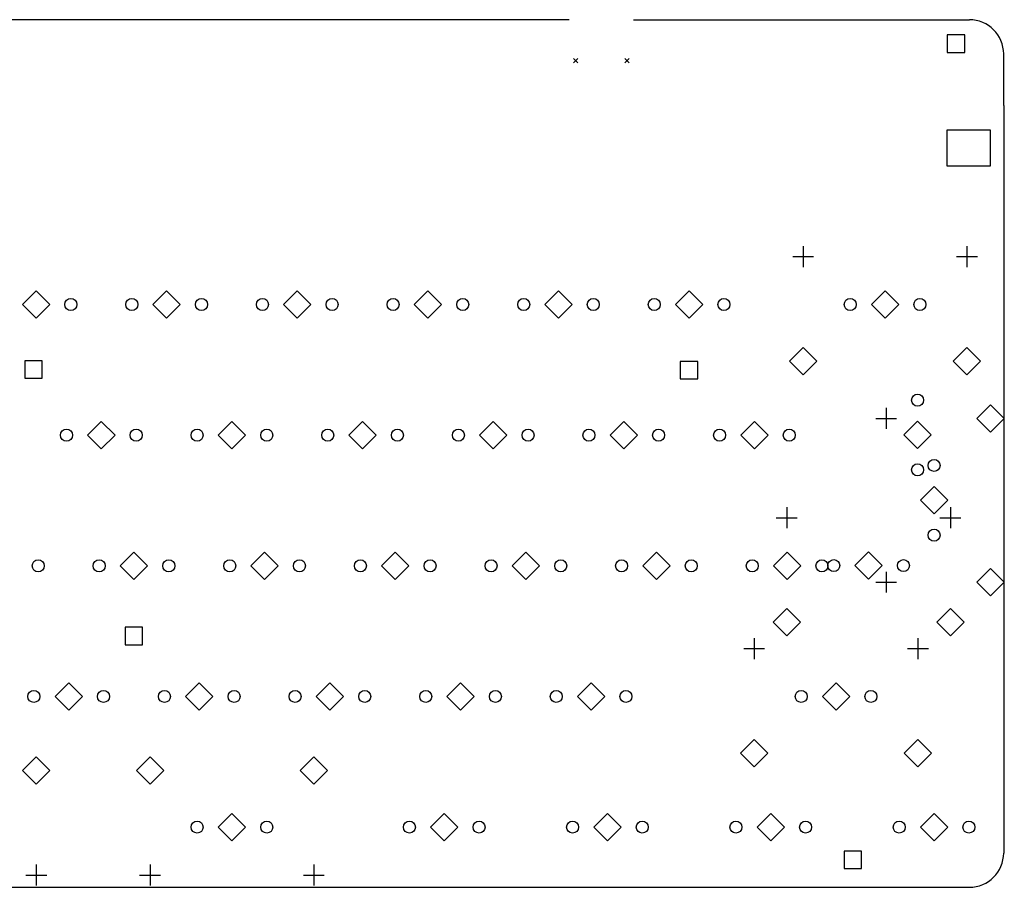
# Model space of a CAD drawing. Extents: x 75 to 360, y -180 to -33.
# Tile 6 of 6: x 216 to 360, y -160 to -33. Entities that reach past the tile are written whole.
import ezdxf

# ---------------------------------------------------------------- set-up
doc = ezdxf.new("R2010")
doc.units = 0
doc.layers.add('BLACK', color=7, linetype='CONTINUOUS')

msp = doc.modelspace()

# ---------------------------------------------------------------- linework, layer by layer
at = {"layer": 'BLACK', "linetype": 'CONTINUOUS'}
for p, q in [((296.622, -33.0031), (82, -33)), ((306.028, -33.0031), (355, -33)), ((354.323, -35.2272), (351.777, -35.2272)), ((351.777, -35.2272), (351.777, -37.7728)), ((354.323, -37.7728), (354.323, -35.2272)), ((297.25, -38.635), (297.9, -39.285)), ((297.9, -38.635), (297.25, -39.285)), ((304.75, -38.635), (305.4, -39.285)), ((305.4, -38.635), (304.75, -39.285)), ((351.777, -37.7728), (354.323, -37.7728)), ((360, -45.5), (360, -38)), ((360, -45.5), (360, -52.5)), ((351.75, -54.375), (351.75, -49.075)), ((351.75, -49.075), (358.05, -49.075)), ((358.05, -49.075), (358.05, -54.375)), ((360, -52.5), (360, -154.5)), ((358.05, -54.375), (351.75, -54.375)), ((330.762, -66.016), (330.762, -69.064)), ((354.638, -66.016), (354.638, -69.064)), ((329.238, -67.54), (332.286, -67.54)), ((353.114, -67.54), (356.162, -67.54)), ((218.875, -72.5311), (216.881, -74.525)), ((220.869, -74.525), (218.875, -72.5311)), ((237.925, -72.5311), (235.931, -74.525)), ((239.919, -74.525), (237.925, -72.5311)), ((256.975, -72.5311), (254.981, -74.525)), ((258.969, -74.525), (256.975, -72.5311)), ((276.025, -72.5311), (274.031, -74.525)), ((278.019, -74.525), (276.025, -72.5311)), ((295.075, -72.5311), (293.081, -74.525)), ((297.069, -74.525), (295.075, -72.5311)), ((314.125, -72.5311), (312.131, -74.525)), ((316.119, -74.525), (314.125, -72.5311)), ((342.7, -72.5311), (340.706, -74.525)), ((344.694, -74.525), (342.7, -72.5311)), ((216.881, -74.525), (218.875, -76.5189)), ((218.875, -76.5189), (220.869, -74.525)), ((235.931, -74.525), (237.925, -76.5189)), ((237.925, -76.5189), (239.919, -74.525)), ((254.981, -74.525), (256.975, -76.5189)), ((256.975, -76.5189), (258.969, -74.525)), ((274.031, -74.525), (276.025, -76.5189)), ((276.025, -76.5189), (278.019, -74.525)), ((293.081, -74.525), (295.075, -76.5189)), ((295.075, -76.5189), (297.069, -74.525)), ((312.131, -74.525), (314.125, -76.5189)), ((314.125, -76.5189), (316.119, -74.525)), ((340.706, -74.525), (342.7, -76.5189)), ((342.7, -76.5189), (344.694, -74.525)), ((330.762, -80.7861), (328.768, -82.78)), ((332.756, -82.78), (330.762, -80.7861)), ((354.638, -80.7861), (352.644, -82.78)), ((356.632, -82.78), (354.638, -80.7861)), ((219.773, -82.7272), (217.227, -82.7272)), ((217.227, -82.7272), (217.227, -85.2728)), ((219.773, -85.2728), (219.773, -82.7272)), ((315.373, -82.8272), (312.827, -82.8272)), ((312.827, -82.8272), (312.827, -85.3728)), ((315.373, -85.3728), (315.373, -82.8272)), ((328.768, -82.78), (330.762, -84.7739)), ((330.762, -84.7739), (332.756, -82.78)), ((352.644, -82.78), (354.638, -84.7739)), ((354.638, -84.7739), (356.632, -82.78)), ((217.227, -85.2728), (219.773, -85.2728)), ((312.827, -85.3728), (315.373, -85.3728)), ((342.859, -89.613), (342.859, -92.661)), ((358.099, -89.1431), (356.105, -91.137)), ((360.093, -91.137), (358.099, -89.1431)), ((228.4, -91.5811), (226.406, -93.575)), ((230.394, -93.575), (228.4, -91.5811)), ((247.45, -91.5811), (245.456, -93.575)), ((249.444, -93.575), (247.45, -91.5811)), ((266.5, -91.5811), (264.506, -93.575)), ((268.494, -93.575), (266.5, -91.5811)), ((285.55, -91.5811), (283.556, -93.575)), ((287.544, -93.575), (285.55, -91.5811)), ((304.6, -91.5811), (302.606, -93.575)), ((306.594, -93.575), (304.6, -91.5811)), ((323.65, -91.5811), (321.656, -93.575)), ((325.644, -93.575), (323.65, -91.5811)), ((341.335, -91.137), (344.383, -91.137)), ((347.45, -91.5561), (345.456, -93.55)), ((349.444, -93.55), (347.45, -91.5561)), ((356.105, -91.137), (358.099, -93.1309)), ((358.099, -93.1309), (360.093, -91.137)), ((226.406, -93.575), (228.4, -95.5689)), ((228.4, -95.5689), (230.394, -93.575)), ((245.456, -93.575), (247.45, -95.5689)), ((247.45, -95.5689), (249.444, -93.575)), ((264.506, -93.575), (266.5, -95.5689)), ((266.5, -95.5689), (268.494, -93.575)), ((283.556, -93.575), (285.55, -95.5689)), ((285.55, -95.5689), (287.544, -93.575)), ((302.606, -93.575), (304.6, -95.5689)), ((304.6, -95.5689), (306.594, -93.575)), ((321.656, -93.575), (323.65, -95.5689)), ((323.65, -95.5689), (325.644, -93.575)), ((345.456, -93.55), (347.45, -95.5439)), ((347.45, -95.5439), (349.444, -93.55)), ((349.844, -101.081), (347.85, -103.075)), ((351.838, -103.075), (349.844, -101.081)), ((347.85, -103.075), (349.844, -105.069)), ((349.844, -105.069), (351.838, -103.075)), ((328.362, -104.091), (328.362, -107.139)), ((352.238, -104.091), (352.238, -107.139)), ((326.838, -105.615), (329.886, -105.615)), ((350.714, -105.615), (353.762, -105.615)), ((233.162, -110.631), (231.169, -112.625)), ((235.156, -112.625), (233.162, -110.631)), ((252.212, -110.631), (250.219, -112.625)), ((254.206, -112.625), (252.212, -110.631)), ((271.262, -110.631), (269.269, -112.625)), ((273.256, -112.625), (271.262, -110.631)), ((290.312, -110.631), (288.319, -112.625)), ((292.306, -112.625), (290.312, -110.631)), ((309.363, -110.631), (307.369, -112.625)), ((311.356, -112.625), (309.363, -110.631)), ((328.412, -110.631), (326.419, -112.625)), ((330.406, -112.625), (328.412, -110.631)), ((340.3, -110.606), (338.306, -112.6)), ((342.294, -112.6), (340.3, -110.606)), ((231.169, -112.625), (233.162, -114.619)), ((233.162, -114.619), (235.156, -112.625)), ((250.219, -112.625), (252.212, -114.619)), ((252.212, -114.619), (254.206, -112.625)), ((269.269, -112.625), (271.262, -114.619)), ((271.262, -114.619), (273.256, -112.625)), ((288.319, -112.625), (290.312, -114.619)), ((290.312, -114.619), (292.306, -112.625)), ((307.369, -112.625), (309.363, -114.619)), ((309.363, -114.619), (311.356, -112.625)), ((326.419, -112.625), (328.412, -114.619)), ((328.412, -114.619), (330.406, -112.625)), ((338.306, -112.6), (340.3, -114.594)), ((340.3, -114.594), (342.294, -112.6)), ((358.099, -113.019), (356.105, -115.013)), ((360.093, -115.013), (358.099, -113.019)), ((342.859, -113.489), (342.859, -116.537)), ((341.335, -115.013), (344.383, -115.013)), ((356.105, -115.013), (358.099, -117.007)), ((358.099, -117.007), (360.093, -115.013)), ((328.362, -118.861), (326.368, -120.855)), ((330.356, -120.855), (328.362, -118.861)), ((352.238, -118.861), (350.244, -120.855)), ((354.232, -120.855), (352.238, -118.861)), ((234.423, -121.577), (231.877, -121.577)), ((231.877, -121.577), (231.877, -124.123)), ((234.423, -124.123), (234.423, -121.577)), ((326.368, -120.855), (328.362, -122.849)), ((328.362, -122.849), (330.356, -120.855)), ((350.244, -120.855), (352.238, -122.849)), ((352.238, -122.849), (354.232, -120.855)), ((323.618, -123.166), (323.618, -126.214)), ((347.494, -123.166), (347.494, -126.214)), ((231.877, -124.123), (234.423, -124.123)), ((322.094, -124.69), (325.142, -124.69)), ((345.97, -124.69), (349.018, -124.69)), ((223.637, -129.681), (221.644, -131.675)), ((225.631, -131.675), (223.637, -129.681)), ((242.688, -129.681), (240.694, -131.675)), ((244.681, -131.675), (242.688, -129.681)), ((261.738, -129.681), (259.744, -131.675)), ((263.731, -131.675), (261.738, -129.681)), ((280.787, -129.681), (278.794, -131.675)), ((282.781, -131.675), (280.787, -129.681)), ((299.837, -129.681), (297.844, -131.675)), ((301.831, -131.675), (299.837, -129.681)), ((335.556, -129.681), (333.562, -131.675)), ((337.55, -131.675), (335.556, -129.681)), ((221.644, -131.675), (223.637, -133.669)), ((223.637, -133.669), (225.631, -131.675)), ((240.694, -131.675), (242.688, -133.669)), ((242.688, -133.669), (244.681, -131.675)), ((259.744, -131.675), (261.738, -133.669)), ((261.738, -133.669), (263.731, -131.675)), ((278.794, -131.675), (280.787, -133.669)), ((280.787, -133.669), (282.781, -131.675)), ((297.844, -131.675), (299.837, -133.669)), ((299.837, -133.669), (301.831, -131.675)), ((333.562, -131.675), (335.556, -133.669)), ((335.556, -133.669), (337.55, -131.675)), ((323.618, -137.936), (321.624, -139.93)), ((325.612, -139.93), (323.618, -137.936)), ((347.494, -137.936), (345.5, -139.93)), ((349.488, -139.93), (347.494, -137.936)), ((218.907, -140.476), (216.913, -142.47)), ((220.901, -142.47), (218.907, -140.476)), ((235.512, -140.476), (233.518, -142.47)), ((237.506, -142.47), (235.512, -140.476)), ((259.388, -140.476), (257.394, -142.47)), ((261.382, -142.47), (259.388, -140.476)), ((321.624, -139.93), (323.618, -141.924)), ((323.618, -141.924), (325.612, -139.93)), ((345.5, -139.93), (347.494, -141.924)), ((347.494, -141.924), (349.488, -139.93)), ((216.913, -142.47), (218.907, -144.464)), ((218.907, -144.464), (220.901, -142.47)), ((233.518, -142.47), (235.512, -144.464)), ((235.512, -144.464), (237.506, -142.47)), ((257.394, -142.47), (259.388, -144.464)), ((259.388, -144.464), (261.382, -142.47)), ((247.45, -148.731), (245.456, -150.725)), ((249.444, -150.725), (247.45, -148.731)), ((278.406, -148.731), (276.412, -150.725)), ((280.4, -150.725), (278.406, -148.731)), ((302.219, -148.731), (300.225, -150.725)), ((304.213, -150.725), (302.219, -148.731)), ((326.031, -148.731), (324.037, -150.725)), ((328.025, -150.725), (326.031, -148.731)), ((349.844, -148.731), (347.85, -150.725)), ((351.838, -150.725), (349.844, -148.731)), ((245.456, -150.725), (247.45, -152.719)), ((247.45, -152.719), (249.444, -150.725)), ((276.412, -150.725), (278.406, -152.719)), ((278.406, -152.719), (280.4, -150.725)), ((300.225, -150.725), (302.219, -152.719)), ((302.219, -152.719), (304.213, -150.725)), ((324.037, -150.725), (326.031, -152.719)), ((326.031, -152.719), (328.025, -150.725)), ((347.85, -150.725), (349.844, -152.719)), ((349.844, -152.719), (351.838, -150.725)), ((339.273, -154.227), (336.727, -154.227)), ((336.727, -154.227), (336.727, -156.773)), ((339.273, -156.773), (339.273, -154.227)), ((218.907, -156.186), (218.907, -159.234)), ((235.512, -156.186), (235.512, -159.234)), ((259.388, -156.186), (259.388, -159.234)), ((217.383, -157.71), (220.431, -157.71)), ((233.988, -157.71), (237.036, -157.71)), ((257.864, -157.71), (260.912, -157.71)), ((336.727, -156.773), (339.273, -156.773)), ((82, -159.5), (355, -159.5))]:
    msp.add_line(p, q, dxfattribs=at)
at = {"layer": 'BLACK'}
for centre in [(223.955, -74.525), (232.845, -74.525), (243.005, -74.525), (251.895, -74.525), (262.055, -74.525), (270.945, -74.525), (281.105, -74.525), (289.995, -74.525), (300.155, -74.525), (309.045, -74.525), (319.205, -74.525), (337.62, -74.525), (347.78, -74.525), (347.45, -88.47), (223.32, -93.575), (233.48, -93.575), (242.37, -93.575), (252.53, -93.575), (261.42, -93.575), (271.58, -93.575), (280.47, -93.575), (290.63, -93.575), (299.52, -93.575), (309.68, -93.575), (318.57, -93.575), (328.73, -93.575), (349.844, -97.995), (347.45, -98.63), (349.844, -108.155), (219.192, -112.625), (228.082, -112.625), (238.242, -112.625), (247.132, -112.625), (257.292, -112.625), (266.183, -112.625), (276.342, -112.625), (285.232, -112.625), (295.392, -112.625), (304.282, -112.625), (314.442, -112.625), (323.332, -112.625), (333.493, -112.625), (335.22, -112.6), (345.38, -112.6), (218.557, -131.675), (228.718, -131.675), (237.607, -131.675), (247.767, -131.675), (256.657, -131.675), (266.817, -131.675), (275.707, -131.675), (285.868, -131.675), (294.757, -131.675), (304.917, -131.675), (330.476, -131.675), (340.636, -131.675), (242.37, -150.725), (252.53, -150.725), (273.326, -150.725), (283.486, -150.725), (297.139, -150.725), (307.299, -150.725), (320.951, -150.725), (331.111, -150.725), (344.764, -150.725), (354.924, -150.725)]:
    msp.add_circle(centre, 0.875, dxfattribs=at)
for centre, start, end in [((355, -38), 0, 90), ((355, -154.5), -90, 0)]:
    msp.add_arc(centre, 5, start, end, dxfattribs=at)

doc.saveas('drawing.dxf')
